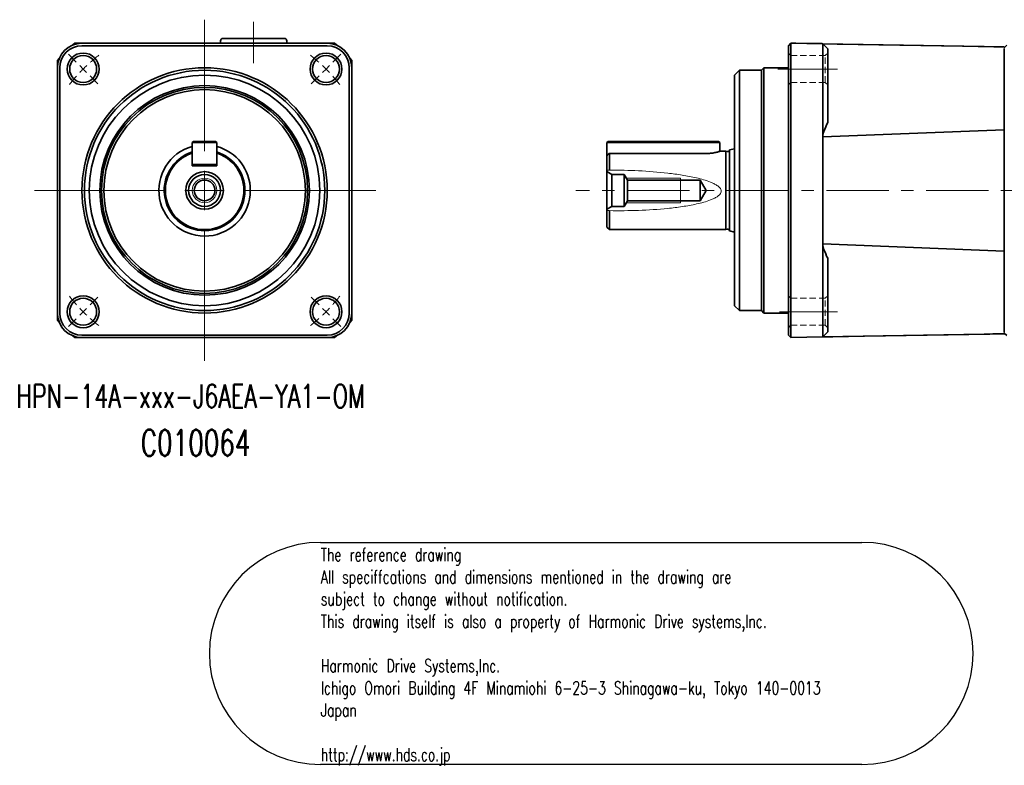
# Model space of a CAD drawing. Header units: millimetres. Extents: x 26 to 397, y 46 to 251.
# Tile 1 of 2: x 26 to 227, y 46 to 198. Entities that reach past the tile are written whole.
import ezdxf

# ---------------------------------------------------------------- set-up
doc = ezdxf.new("R2010")
doc.units = ezdxf.units.MM
doc.linetypes.add('CENTERX2', pattern=[20.32, 12.7, -2.54, 2.54, -2.54])
doc.linetypes.add('HIDDEN', pattern=[1.905, 1.27, -0.635])
doc.layers.add('注記', color=190, linetype='Continuous')
doc.styles.add('SLDTEXTSTYLE0', font='TXT', dxfattribs={"width": 0.7, "bigfont": 'bigfont'})

# ---------------------------------------------------------------- blocks, each defined once
blk = doc.blocks.new('SW_NOTE_0')
at = {"layer": '注記', "color": 0}
for p, q in [((-0.07, 4.58), (110.31, 4.58)), ((110.31, -40.7), (-0.07, -40.7))]:
    blk.add_line(p, q, dxfattribs=at)
for centre, start, end in [((-0.07, -18.06), 90, 270), ((110.31, -18.06), 270, 90)]:
    blk.add_arc(centre, 22.64, start, end, dxfattribs=at)
at = {"layer": '注記', "color": 0, "attachment_point": 1, "style": 'SLDTEXTSTYLE0'}
for s, insert, char_height in [('The reference drawing', (0, 3.41), 2.6458), ('All speciffcations and dimensions mentioned in the drawing are', (0, -1.12), 2.6458), ('subject to change without notification.', (0, -5.64), 2.6458), ('This drawing itself is also a property of Harmonic Drive systems,Inc.', (0, -10.17), 2.6458), ('Harmonic Drive Systems,Inc.', (0, -19.23), 2.6458), ('Ichigo Omori Building 4F Minamiohi 6-25-3 Shinagawa-ku, Tokyo 140-0013', (0, -23.76), 2.6458), ('Japan', (0, -28.28), 2.646), ('http://www.hds.co.jp', (0, -37.34), 2.6458)]:
    blk.add_mtext(s, dxfattribs=dict(at, insert=insert, char_height=char_height))
blk = doc.blocks.new('SW_CENTERMARKSYMBOL_0')
at = {"color": 0, "linetype": 'Continuous', "lineweight": 0}
for p, q in [((0, 8), (0, 34.8)), ((0, 0), (0, 4)), ((-8, 0), (-34.67, 0)), ((0, 0), (-4, 0)), ((0, 0), (0, -4)), ((0, 0), (4, 0)), ((8, 0), (34.92, 0)), ((0, -8), (0, -34.72))]:
    blk.add_line(p, q, dxfattribs=at)
blk = doc.blocks.new('SW_CENTERMARKSYMBOL_1')
at = {"color": 0, "linetype": 'Continuous', "lineweight": 0}
for p, q in [((-50.91, 1.41), (-52.5, 3.01)), ((1.41, 1.41), (3.01, 3.01)), ((-49.5, 0), (-50.2, 0.71)), ((-49.5, 0), (-48.79, -0.71)), ((0, 0), (-0.71, -0.71)), ((0, 0), (0.71, 0.71)), ((-48.08, -1.41), (-46.49, -3.01)), ((-1.41, -1.41), (-3.01, -3.01)), ((-48.08, -48.08), (-46.49, -46.49)), ((-1.41, -48.08), (-3.01, -46.49)), ((-49.5, -49.5), (-50.2, -50.2)), ((-49.5, -49.5), (-48.79, -48.79)), ((0, -49.5), (-0.71, -48.79)), ((0, -49.5), (0.71, -50.2)), ((-50.91, -50.91), (-52.5, -52.5)), ((1.41, -50.91), (3.01, -52.5))]:
    blk.add_line(p, q, dxfattribs=at)
for start, end in [(128.0427, 131.726), (48.274, 51.9573), (135, 136.637), (133.363, 135), (45, 46.637), (43.363, 45), (138.274, 141.9573), (38.0427, 41.726), (218.0427, 221.726), (318.274, 321.9573), (223.363, 225), (225, 226.637), (313.363, 315), (315, 316.637), (228.274, 231.9573), (308.0427, 311.726)]:
    blk.add_arc((-24.75, -24.75), 35, start, end, dxfattribs=at)

msp = doc.modelspace()

# ---------------------------------------------------------------- linework, layer by layer
at = {"color": 7, "linetype": 'CENTERX2', "lineweight": 18}
for p, q in [((73.9, 189.22), (73.9, 197.64)), ((192.91, 188), (180.72, 188)), ((284.63, 163.25), (139.55, 163.25)), ((192.91, 138.51), (181.12, 138.51))]:
    msp.add_line(p, q, dxfattribs=at)
at = {"color": 7, "linetype": 'Continuous', "lineweight": 35}
for p, q in [((37.04, 192.9), (37.44, 193.25)), ((37.44, 193.25), (38.85, 193.25)), ((40.86, 193.25), (38.9, 193.25)), ((88.9, 192.75), (38.9, 192.75)), ((39.9, 193.28), (39.9, 193.25)), ((40.9, 193.3), (86.9, 193.3)), ((67.15, 193.75), (67.15, 193.3)), ((67.65, 194.25), (80.15, 194.25)), ((80.65, 193.3), (80.65, 193.75)), ((88.9, 193.25), (86.94, 193.25)), ((87.9, 193.28), (87.9, 193.25)), ((88.96, 193.25), (90.36, 193.25)), ((90.36, 193.25), (90.76, 192.9)), ((182.91, 192.75), (183.41, 193.25)), ((182.91, 188.25), (182.91, 192.75)), ((183.41, 193.3), (183.41, 193.25)), ((183.41, 193.3), (184.41, 193.28)), ((183.41, 193.25), (183.41, 188.25)), ((183.41, 193.25), (189.89, 193.13)), ((184.41, 193.28), (188.81, 193.2)), ((188.81, 193.2), (189.81, 193.18)), ((189.81, 193.18), (189.81, 193.13)), ((190.91, 192.12), (189.89, 193.13)), ((189.94, 193.13), (226.91, 192.49)), ((226.91, 192.33), (227.41, 192.84)), ((226.91, 189.43), (226.91, 192.2)), ((33.9, 189.71), (34.26, 190.11)), ((33.9, 188.31), (33.9, 189.71)), ((93.54, 190.11), (93.9, 189.71)), ((93.9, 189.71), (93.9, 188.31)), ((226.91, 189.43), (226.91, 187.85)), ((33.9, 188.25), (33.9, 138.25)), ((34.4, 188.25), (34.4, 138.25)), ((93.4, 138.25), (93.4, 188.25)), ((93.9, 138.25), (93.9, 188.25)), ((172.91, 187.75), (171.91, 186.75)), ((171.91, 163.25), (171.91, 186.75)), ((177.41, 187.75), (172.91, 187.75)), ((172.91, 163.25), (172.91, 187.75)), ((177.91, 188.25), (177.41, 187.75)), ((177.41, 163.25), (177.41, 187.75)), ((182.91, 188.25), (177.91, 188.25)), ((177.91, 163.25), (177.91, 188.25)), ((182.91, 138.25), (182.91, 188.25)), ((183.41, 138.25), (183.41, 188.25)), ((189.89, 174.16), (189.89, 188.13)), ((190.91, 188.13), (190.91, 177.08)), ((226.91, 187.85), (226.91, 182.51)), ((226.91, 182.51), (226.91, 181.66)), ((226.91, 176.9), (226.91, 181.66)), ((226.91, 175.82), (226.91, 176.9)), ((226.91, 175.62), (189.92, 174.14)), ((226.91, 175.69), (226.91, 175.82)), ((226.91, 175.62), (226.91, 175.6)), ((226.91, 175.6), (226.91, 175.57)), ((226.91, 150.94), (226.91, 175.57)), ((61.65, 173.25), (61.4, 173)), ((66.4, 173), (61.4, 173)), ((61.4, 173), (61.4, 168.5)), ((61.65, 173.25), (66.15, 173.25)), ((66.4, 173), (66.15, 173.25)), ((66.4, 173), (66.4, 168.5)), ((145.91, 173), (146.16, 173.25)), ((166.41, 173), (145.91, 173)), ((145.91, 173), (145.91, 170.33)), ((146.16, 173.25), (166.41, 173.25)), ((166.41, 173.25), (168.66, 173.25)), ((168.91, 173), (166.41, 173)), ((168.91, 173), (168.66, 173.25)), ((168.91, 171.21), (168.91, 173)), ((189.89, 174.16), (189.84, 174.16)), ((189.91, 174.16), (189.89, 174.16)), ((189.89, 152.35), (189.89, 174.16)), ((189.91, 174.16), (189.91, 174.16)), ((189.91, 174.16), (189.91, 174.16)), ((189.91, 174.16), (189.91, 174.13)), ((189.92, 174.14), (189.91, 174.16)), ((189.91, 174.13), (189.92, 174.14)), ((189.91, 174.13), (189.91, 174.13)), ((189.91, 174.13), (189.94, 174.09)), ((166.41, 170.79), (146.4, 170.79)), ((146.41, 170.78), (146.41, 167.38)), ((170.14, 171.25), (169.04, 171.25)), ((170.4, 171.17), (170.14, 171.25)), ((170.14, 163.25), (170.14, 171.25)), ((171.91, 171.75), (170.91, 171.49)), ((170.91, 163.25), (170.91, 171.49)), ((61.4, 168.25), (61.4, 170.33)), ((66.4, 168.25), (66.4, 170.33)), ((145.91, 167.38), (145.91, 170.33)), ((61.4, 168.5), (66.4, 168.5)), ((61.4, 168.5), (61.65, 168.25)), ((61.4, 168.25), (66.4, 168.25)), ((66.15, 168.25), (66.4, 168.5)), ((145.91, 167.38), (145.91, 167.08)), ((145.91, 167.08), (146.91, 166.5)), ((145.91, 167.08), (145.91, 159.43)), ((146.91, 166.5), (146.91, 160)), ((146.91, 166.5), (149.41, 166.5)), ((149.41, 166.5), (149.41, 160)), ((149.41, 166.5), (150.08, 165.35)), ((150.08, 161.15), (150.08, 165.35)), ((150.08, 165.35), (164.91, 165.35)), ((164.91, 165.35), (164.91, 161.15)), ((164.91, 165.35), (166.17, 163.25)), ((166.17, 163.25), (164.91, 161.15)), ((170.14, 155.25), (170.14, 163.25)), ((170.91, 155.02), (170.91, 163.25)), ((171.91, 139.75), (171.91, 163.25)), ((172.91, 138.75), (172.91, 163.25)), ((177.41, 138.75), (177.41, 163.25)), ((177.91, 138.25), (177.91, 163.25)), ((150.08, 161.15), (149.41, 160)), ((164.91, 161.15), (150.08, 161.15)), ((146.91, 160), (145.91, 159.43)), ((145.91, 159.43), (145.91, 159.14)), ((145.91, 155.75), (145.91, 159.14)), ((146.41, 159.13), (146.41, 155.25)), ((149.41, 160), (146.91, 160)), ((145.91, 155.75), (146.41, 155.25)), ((146.41, 155.25), (170.14, 155.25)), ((170.14, 155.25), (170.4, 155.34)), ((170.91, 155.02), (171.91, 154.75)), ((189.89, 152.35), (189.84, 152.35)), ((189.89, 138.38), (189.89, 152.35)), ((189.9, 152.35), (189.89, 152.35)), ((189.94, 152.42), (189.91, 152.38)), ((189.91, 152.38), (189.91, 152.38)), ((189.91, 152.38), (189.91, 152.35)), ((189.92, 152.37), (189.91, 152.38)), ((189.91, 152.35), (189.92, 152.37)), ((226.91, 150.89), (189.92, 152.37)), ((226.91, 150.94), (226.91, 150.91)), ((226.91, 150.91), (226.91, 150.89)), ((226.91, 150.69), (226.91, 150.82)), ((226.91, 149.61), (226.91, 150.69)), ((190.91, 149.43), (190.91, 138.38)), ((226.91, 144.85), (226.91, 149.61)), ((226.91, 144.85), (226.91, 144)), ((226.91, 144), (226.91, 138.66)), ((171.91, 139.75), (172.91, 138.75)), ((172.91, 138.75), (177.41, 138.75)), ((177.41, 138.75), (177.91, 138.25)), ((226.91, 138.66), (226.91, 137.07)), ((33.9, 136.8), (33.9, 138.2)), ((34.26, 136.4), (33.9, 136.8)), ((93.9, 136.8), (93.54, 136.4)), ((93.9, 138.2), (93.9, 136.8)), ((177.91, 138.25), (182.91, 138.25)), ((182.91, 133.75), (182.91, 138.25)), ((183.41, 138.25), (183.41, 133.25)), ((226.91, 134.31), (226.91, 137.07)), ((37.44, 133.25), (37.04, 133.61)), ((38.85, 133.25), (37.44, 133.25)), ((38.9, 133.75), (88.9, 133.75)), ((38.9, 133.25), (88.9, 133.25)), ((90.36, 133.25), (88.96, 133.25)), ((90.76, 133.61), (90.36, 133.25)), ((183.41, 133.25), (182.91, 133.75)), ((189.89, 133.38), (183.41, 133.26)), ((190.91, 134.39), (189.89, 133.38)), ((226.91, 134.02), (189.94, 133.38)), ((227.41, 133.66), (226.91, 134.18))]:
    msp.add_line(p, q, dxfattribs=at)
at = {"color": 7, "linetype": 'HIDDEN', "lineweight": 18}
for p, q in [((183.41, 190.75), (182.91, 191.25)), ((183.41, 190.75), (182.91, 191.25)), ((182.91, 184.77), (182.91, 191.24)), ((182.91, 184.77), (182.91, 191.24)), ((183.41, 185.26), (183.41, 190.75)), ((183.41, 185.26), (183.41, 190.75)), ((190.41, 190.75), (183.41, 190.75)), ((190.41, 190.75), (183.41, 190.75)), ((190.91, 191.25), (190.41, 190.75)), ((190.91, 191.25), (190.41, 190.75)), ((190.41, 185.25), (190.41, 190.75)), ((190.41, 185.26), (190.41, 190.75)), ((190.91, 184.77), (190.91, 191.24)), ((190.91, 184.77), (190.91, 191.24)), ((182.91, 184.75), (183.41, 185.25)), ((182.91, 184.75), (183.41, 185.25)), ((183.41, 185.25), (190.41, 185.25)), ((183.41, 185.25), (190.41, 185.25)), ((190.41, 185.25), (190.91, 184.75)), ((190.41, 185.25), (190.91, 184.75)), ((183.41, 141.26), (182.91, 141.76)), ((183.41, 141.26), (182.91, 141.76)), ((182.91, 135.27), (182.91, 141.74)), ((182.91, 135.27), (182.91, 141.74)), ((190.41, 141.26), (183.41, 141.26)), ((190.41, 141.26), (183.41, 141.26)), ((183.41, 135.76), (183.41, 141.25)), ((183.41, 135.76), (183.41, 141.25)), ((190.91, 141.76), (190.41, 141.26)), ((190.91, 141.76), (190.41, 141.26)), ((190.41, 135.76), (190.41, 141.26)), ((190.41, 135.76), (190.41, 141.25)), ((190.91, 135.27), (190.91, 141.74)), ((190.91, 135.27), (190.91, 141.74)), ((182.91, 135.26), (183.41, 135.76)), ((182.91, 135.26), (183.41, 135.76)), ((183.41, 135.76), (190.41, 135.76)), ((183.41, 135.76), (190.41, 135.76)), ((190.41, 135.76), (190.91, 135.26)), ((190.41, 135.76), (190.91, 135.26))]:
    msp.add_line(p, q, dxfattribs=at)
at = {"color": 7, "linetype": 'Continuous', "lineweight": 0}
for p, q in [((149.84, 165.75), (160.91, 165.75)), ((160.91, 165.75), (160.91, 165.35)), ((160.91, 160.75), (149.84, 160.75)), ((160.91, 161.15), (160.91, 160.75))]:
    msp.add_line(p, q, dxfattribs=at)
at = {"color": 7, "linetype": 'Continuous', "lineweight": 35, "flags": 128}
for points in [[(226.91, 192.49), (226.81, 192.49), (226.41, 192.49), (224.81, 192.52), (218.42, 192.63), (192.84, 193.08), (189.89, 193.13)], [(189.89, 133.38), (189.99, 133.38), (190.39, 133.39), (191.99, 133.41), (198.39, 133.52), (223.96, 133.97), (224.55, 133.98), (226.91, 134.02)]]:
    msp.add_lwpolyline(points, dxfattribs=at)
at = {"color": 7, "linetype": 'Continuous', "lineweight": 0, "flags": 128}
msp.add_lwpolyline([(160.91, 161.15), (160.91, 161.24), (160.91, 161.49), (160.91, 161.88), (160.91, 162.38), (160.91, 162.96), (160.91, 163.55), (160.91, 164.13), (160.91, 164.63), (160.91, 165.02), (160.91, 165.27), (160.91, 165.35)], dxfattribs=at)
at = {"color": 7, "linetype": 'Continuous', "lineweight": 35}
for centre, radius in [((39.15, 188), 3.25), ((39.15, 188), 2.75), ((88.65, 188), 3.25), ((88.65, 188), 2.75), ((63.9, 163.25), 25), ((63.9, 163.25), 24.5), ((63.9, 163.25), 23.5), ((63.9, 163.25), 21.36), ((63.9, 163.25), 21), ((63.9, 163.25), 20.54), ((63.9, 163.25), 3.83), ((63.9, 163.25), 3.25), ((63.9, 163.25), 2.1), ((39.15, 138.51), 3.25), ((39.15, 138.51), 2.75), ((88.65, 138.51), 3.25), ((88.65, 138.51), 2.75)]:
    msp.add_circle(centre, radius, dxfattribs=at)
at = {"color": 7, "linetype": 'Continuous', "lineweight": 0}
msp.add_circle((63.9, 163.25), 2.5, dxfattribs=at)
at = {"color": 7, "linetype": 'Continuous', "lineweight": 35}
for centre, radius, start, end in [((38.9, 188.25), 5, 90, 180), ((38.9, 188.25), 4.5, 90, 180), ((40.65, 178.96), 14.34, 89.0014, 92.9983), ((67.65, 193.75), 0.5, 90, 180), ((80.15, 193.75), 0.5, 0, 90), ((87.15, 178.96), 14.34, 87.0017, 90.9986), ((88.9, 188.25), 5, 0, 90), ((88.9, 188.25), 4.5, 0, 90), ((219.77, 163.25), 32, 154.4071, 157.9232), ((63.9, 163.25), 9.32, 105.5645, 0), ((63.9, 163.25), 8.23, 107.6794, 0), ((63.9, 163.25), 8, 109.8334, 70.1666), ((63.9, 163.25), 9.32, 0, 74.4355), ((63.9, 163.25), 8.23, 0, 72.3206), ((170.52, 171.55), 0.4, 252.5, 350.2196), ((170.52, 154.95), 0.4, 9.7804, 107.5), ((219.77, 163.25), 32, 202.0768, 205.5929), ((38.9, 138.25), 5, 180, 270), ((38.9, 138.25), 4.5, 180, 270), ((88.9, 138.25), 4.5, 270, 0), ((88.9, 138.25), 5, 270, 0)]:
    msp.add_arc(centre, radius, start, end, dxfattribs=at)
for points, knots in [([(189.89, 188.13), (189.89, 188.21), (189.89, 188.36), (189.9, 188.58), (189.9, 188.8), (189.9, 189.02), (189.9, 189.24), (189.9, 189.45), (189.9, 189.65), (189.9, 189.85), (189.9, 190.29), (189.9, 190.93), (189.9, 191.69), (189.9, 192.32), (189.9, 192.69), (189.9, 192.89), (189.9, 193), (189.9, 193.07), (189.9, 193.12), (189.89, 193.13), (189.89, 193.13)], [0, 0, 0, 0, 0.02888, 0.057491, 0.085831, 0.113902, 0.141703, 0.169234, 0.196495, 0.223487, 0.250208, 0.375925, 0.500022, 0.624113, 0.749836, 0.798119, 0.847277, 0.89731, 0.948218, 1, 1, 1, 1]), ([(190.91, 192.12), (190.91, 192.11), (190.91, 192.11), (190.91, 192.09), (190.91, 192.04), (190.91, 191.95), (190.91, 191.82), (190.91, 191.65), (190.91, 191.45), (190.91, 191.22), (190.91, 190.95), (190.91, 190.66), (190.91, 190.35), (190.91, 190.01), (190.91, 189.66), (190.91, 189.29), (190.91, 188.97), (190.91, 188.72), (190.91, 188.52), (190.91, 188.33), (190.91, 188.2), (190.91, 188.13)], [0, 0, 0, 0, 0.031223, 0.06252, 0.12502, 0.187518, 0.250015, 0.31251, 0.375004, 0.437497, 0.499991, 0.562484, 0.624977, 0.687471, 0.749966, 0.812463, 0.874961, 0.906166, 0.93748, 0.968733, 1, 1, 1, 1]), ([(190.12, 175.28), (190.05, 175.12), (190, 174.94), (189.92, 174.58), (189.9, 174.39), (189.89, 174.19)], [0, 0, 0, 0, 0.5, 0.5, 1, 1, 1, 1]), ([(189.91, 174.16), (189.91, 174.16), (189.9, 174.17), (189.9, 174.17), (189.9, 174.17), (189.9, 174.18), (189.9, 174.18), (189.89, 174.19), (189.89, 174.19), (189.89, 174.19)], [0.00000000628, 0.00000000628, 0.00000000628, 0.00000000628, 0.00001633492, 0.00001633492, 0.00001633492, 0.0000296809, 0.0000296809, 0.0000296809, 0.00004230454, 0.00004230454, 0.00004230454, 0.00004230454]), ([(61.19, 170.78), (61.2, 170.79), (61.21, 170.79), (61.38, 170.84), (61.4, 170.85)], [0, 0, 0, 0, 0.850388, 1, 1, 1, 1]), ([(61.4, 170.63), (61.4, 170.68), (61.38, 170.72), (61.33, 170.77), (61.31, 170.78), (61.25, 170.79), (61.22, 170.79), (61.19, 170.78)], [0, 0, 0, 0, 0.5, 0.5, 0.75, 0.75, 1, 1, 1, 1]), ([(66.4, 170.85), (66.47, 170.83), (66.6, 170.79), (66.61, 170.78), (66.62, 170.78)], [0, 0, 0, 0, 0.560856, 1, 1, 1, 1]), ([(66.62, 170.78), (66.59, 170.79), (66.55, 170.79), (66.5, 170.78), (66.48, 170.77), (66.42, 170.72), (66.4, 170.68), (66.4, 170.63)], [0, 0, 0, 0, 0.25, 0.25, 0.5, 0.5, 1, 1, 1, 1]), ([(146.41, 170.78), (146.41, 170.79), (146.4, 170.79), (146.37, 170.78), (146.35, 170.77), (146.29, 170.72), (146.24, 170.68), (146.2, 170.63)], [0, 0, 0, 0, 0.25, 0.25, 0.5, 0.5, 1, 1, 1, 1]), ([(169.04, 171.25), (169.04, 171.25), (169.04, 171.25), (169.03, 171.25), (169.03, 171.25), (169.02, 171.25), (169.02, 171.25), (169.02, 171.25), (169.02, 171.24), (168.98, 171.23), (168.85, 171.19), (168.63, 171.12), (168.32, 171.04), (167.95, 170.95), (167.51, 170.87), (167.04, 170.81), (166.66, 170.79), (166.46, 170.79), (166.41, 170.79)], [0, 0, 0, 0, 0.001604, 0.003161, 0.0042, 0.005318, 0.00713, 0.011232, 0.026478, 0.117416, 0.240291, 0.361088, 0.482741, 0.605803, 0.72855, 0.848974, 0.968281, 1, 1, 1, 1]), ([(189.89, 152.32), (189.89, 152.32), (189.89, 152.32), (189.9, 152.33), (189.9, 152.33), (189.9, 152.34), (189.9, 152.34), (189.9, 152.34), (189.9, 152.34), (189.9, 152.35)], [0, 0, 0, 0, 0.00001277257, 0.00001277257, 0.00001277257, 0.00002546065, 0.00002546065, 0.00002546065, 0.000034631, 0.000034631, 0.000034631, 0.000034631]), ([(189.89, 152.32), (189.9, 152.12), (189.92, 151.94), (190, 151.57), (190.05, 151.39), (190.12, 151.23)], [0, 0, 0, 0, 0.5, 0.5, 1, 1, 1, 1]), ([(189.89, 133.38), (189.89, 133.38), (189.89, 133.38), (189.9, 133.4), (189.9, 133.42), (189.9, 133.45), (189.9, 133.5), (189.9, 133.55), (189.9, 133.61), (189.9, 133.68), (189.9, 133.85), (189.9, 134.19), (189.9, 134.82), (189.9, 135.58), (189.9, 136.27), (189.9, 136.82), (189.9, 137.19), (189.9, 137.57), (189.9, 137.97), (189.89, 138.24), (189.89, 138.38)], [0, 0, 0, 0, 0.02888, 0.057491, 0.085831, 0.113902, 0.141703, 0.169234, 0.196495, 0.223487, 0.250208, 0.375925, 0.500022, 0.624113, 0.749836, 0.798119, 0.847277, 0.89731, 0.948218, 1, 1, 1, 1]), ([(190.91, 138.38), (190.91, 138.31), (190.91, 138.18), (190.91, 137.92), (190.91, 137.6), (190.91, 137.22), (190.91, 136.85), (190.91, 136.5), (190.91, 136.16), (190.91, 135.85), (190.91, 135.56), (190.91, 135.29), (190.91, 135.06), (190.91, 134.86), (190.91, 134.69), (190.91, 134.56), (190.91, 134.48), (190.91, 134.44), (190.91, 134.41), (190.91, 134.4), (190.91, 134.4), (190.91, 134.39)], [0, 0, 0, 0, 0.031223, 0.06252, 0.12502, 0.187518, 0.250015, 0.31251, 0.375004, 0.437497, 0.499991, 0.562484, 0.624977, 0.687471, 0.749966, 0.812463, 0.874961, 0.906166, 0.93748, 0.968733, 1, 1, 1, 1])]:
    msp.add_open_spline(points, degree=3, knots=knots, dxfattribs=at)
for points in [[(189.91, 193.12), (189.91, 193.12), (189.91, 193.12), (189.91, 193.12)], [(189.91, 174.16), (189.91, 174.16), (189.91, 174.16), (189.91, 174.16)], [(61.4, 170.63), (61.4, 170.53), (61.4, 170.43), (61.4, 170.33)], [(66.4, 170.33), (66.4, 170.43), (66.4, 170.53), (66.4, 170.63)], [(145.91, 170.33), (146.01, 170.43), (146.1, 170.53), (146.2, 170.63)], [(189.9, 152.35), (189.91, 152.35), (189.91, 152.35), (189.91, 152.35)], [(189.91, 152.35), (189.91, 152.35), (189.91, 152.35), (189.91, 152.35)], [(189.91, 152.35), (189.91, 152.35), (189.91, 152.35), (189.91, 152.35)]]:
    msp.add_open_spline(points, degree=3, dxfattribs=at)
at = {"color": 7, "linetype": 'Continuous', "lineweight": 18}
for points in [[(146.41, 167.38), (146.24, 167.38), (146.08, 167.38), (145.91, 167.38)], [(145.91, 159.14), (146.08, 159.13), (146.24, 159.13), (146.41, 159.13)]]:
    msp.add_open_spline(points, degree=3, dxfattribs=at)
msp.add_open_spline([(146.41, 167.38), (148.4, 167.39), (150.39, 167.35), (154.36, 167.15), (156.34, 167), (159.29, 166.66), (160.28, 166.53), (162.23, 166.21), (163.21, 166.03), (164.65, 165.69), (165.13, 165.56), (166.08, 165.28), (166.56, 165.13), (167.25, 164.85), (167.47, 164.75), (167.92, 164.53), (168.14, 164.41), (168.55, 164.14), (168.75, 163.99), (169, 163.71), (169.07, 163.6), (169.15, 163.43), (169.17, 163.38), (169.2, 163.25), (169.21, 163.19), (169.22, 163), (169.19, 162.88), (169.09, 162.65), (169.02, 162.54), (168.86, 162.35), (168.77, 162.27), (168.58, 162.11), (168.48, 162.04), (168.17, 161.83), (167.95, 161.71), (167.5, 161.5), (167.27, 161.4), (166.58, 161.13), (166.11, 160.98), (165.16, 160.71), (164.68, 160.59), (163.23, 160.27), (162.25, 160.1), (160.29, 159.8), (159.3, 159.68), (156.34, 159.38), (154.36, 159.25), (150.39, 159.11), (148.4, 159.09), (146.41, 159.13)], degree=3, knots=[0, 0, 0, 0, 0.125, 0.125, 0.25, 0.25, 0.3125, 0.3125, 0.375, 0.375, 0.40625, 0.40625, 0.4375, 0.4375, 0.453125, 0.453125, 0.46875, 0.46875, 0.484375, 0.484375, 0.492188, 0.492188, 0.496094, 0.496094, 0.5, 0.5, 0.507813, 0.507813, 0.515625, 0.515625, 0.523438, 0.523438, 0.53125, 0.53125, 0.546875, 0.546875, 0.5625, 0.5625, 0.59375, 0.59375, 0.625, 0.625, 0.6875, 0.6875, 0.75, 0.75, 0.875, 0.875, 1, 1, 1, 1], dxfattribs=at)

# ---------------------------------------------------------------- block references
at = {"color": 7, "linetype": 'Continuous', "lineweight": 0}
for name, p in [('SW_CENTERMARKSYMBOL_0', (63.9, 163.25)), ('SW_CENTERMARKSYMBOL_1', (88.65, 188))]:
    msp.add_blockref(name, p, dxfattribs=at)
at = {"layer": '注記'}
msp.add_blockref('SW_NOTE_0', (87.59, 86.91), dxfattribs=at)

# ---------------------------------------------------------------- texts
at = {"layer": '注記', "attachment_point": 1, "style": 'SLDTEXTSTYLE0'}
for s, insert, char_height in [('HPN-14A-xxx-J6AEA-YA1-OM', (25.56, 123.7), 4.7625), ('C010064', (50.88, 114.42), 5.292)]:
    msp.add_mtext(s, dxfattribs=dict(at, insert=insert, char_height=char_height))

doc.saveas('drawing.dxf')
